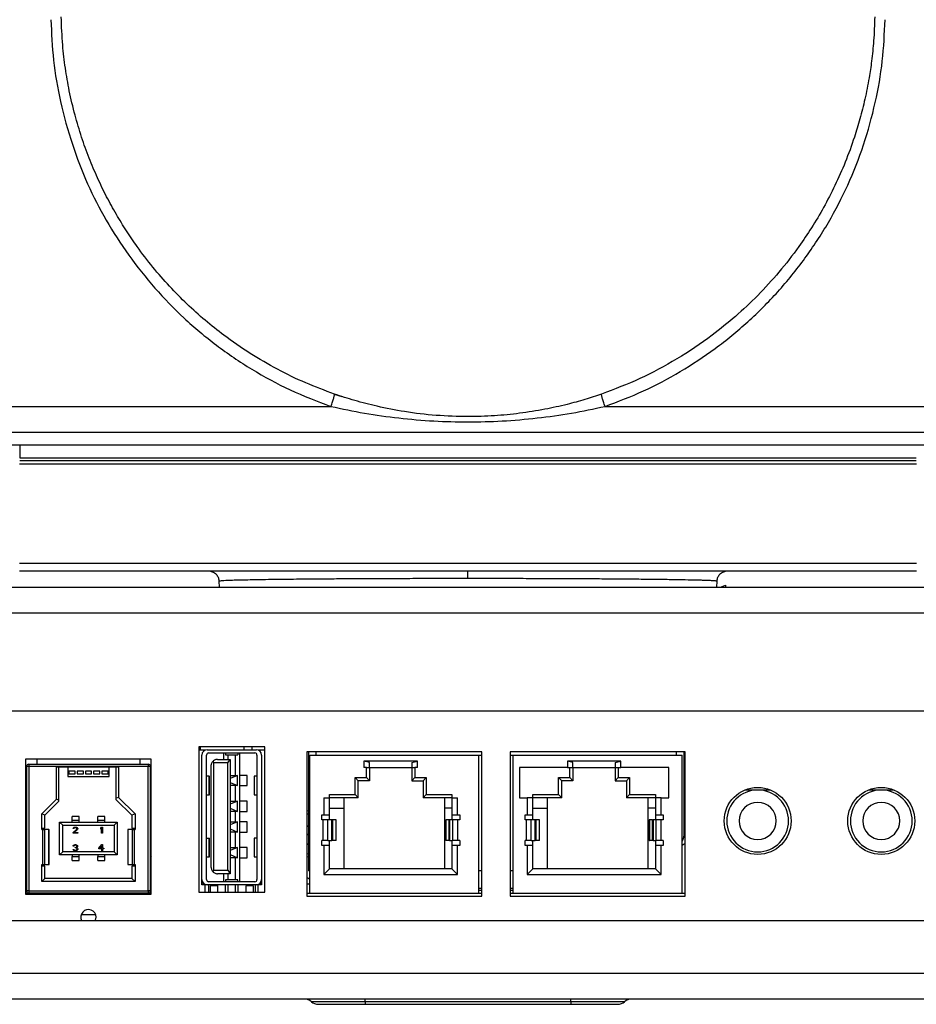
# Model space of a CAD drawing. Header units: millimetres. Extents: x 15 to 836, y 5 to 589.
# Tile 12 of 14: x 660 to 747, y 322 to 417. Entities that reach past the tile are written whole.
import ezdxf

# ---------------------------------------------------------------- set-up
doc = ezdxf.new("R2010")
doc.units = ezdxf.units.MM

msp = doc.modelspace()

# ---------------------------------------------------------------- linework, layer by layer
at = {"color": 7, "linetype": 'Continuous', "lineweight": 25}
for p, q in [((690.179, 380.75), (690.169, 380.783)), ((690.925, 380.527), (690.179, 380.75)), ((644.709, 379.58), (689.84, 379.58)), ((716.452, 379.58), (761.583, 379.58)), ((761.486, 377.063), (644.806, 377.063)), ((659.617, 375.857), (746.675, 375.857)), ((746.696, 373.99), (659.596, 373.99)), ((659.617, 374.599), (746.675, 374.599)), ((746.675, 374.29), (659.617, 374.29)), ((746.696, 364.332), (659.596, 364.332)), ((746.696, 363.59), (659.596, 363.59)), ((678.969, 362.608), (678.98, 362.04)), ((727.312, 362.04), (727.323, 362.608)), ((628.146, 362.04), (778.146, 362.04)), ((727.669, 362.04), (728.146, 362.238)), ((728.146, 362.238), (728.146, 362.04)), ((628.146, 359.54), (778.146, 359.54)), ((631.946, 350.04), (774.346, 350.04)), ((683.408, 346.54), (677.008, 346.54)), ((677.008, 346.54), (677.008, 332.44)), ((677.008, 346.24), (677.639, 346.24)), ((677.146, 346.54), (677.146, 346.24)), ((677.639, 346.211), (677.639, 346.24)), ((677.808, 346.24), (682.608, 346.24)), ((681.396, 346.54), (681.396, 346.24)), ((682.146, 346.54), (682.146, 346.24)), ((682.776, 346.211), (682.776, 346.24)), ((682.776, 346.24), (683.408, 346.24)), ((683.408, 332.44), (683.408, 346.54)), ((704.496, 346.04), (687.496, 346.04)), ((687.496, 346.04), (687.496, 332.04)), ((687.646, 346.04), (687.646, 334.49)), ((688.371, 346.04), (688.371, 345.74)), ((704.496, 332.04), (704.496, 346.04)), ((724.246, 346.04), (707.246, 346.04)), ((707.246, 346.04), (707.246, 332.04)), ((723.371, 346.04), (723.371, 345.74)), ((724.146, 338.223), (724.146, 346.04)), ((724.246, 332.04), (724.246, 346.04)), ((672.397, 345.34), (660.197, 345.34)), ((660.197, 345.34), (660.197, 332.24)), ((661.297, 345.34), (661.297, 344.84)), ((671.297, 345.34), (671.297, 344.84)), ((672.397, 332.24), (672.397, 345.34)), ((677.308, 333.64), (677.308, 345.74)), ((677.758, 333.64), (677.758, 345.74)), ((677.958, 345.94), (682.458, 345.94)), ((678.365, 345.109), (678.468, 344.965)), ((678.818, 345.315), (680.058, 345.315)), ((679.408, 345.94), (679.408, 345.315)), ((679.608, 345.94), (679.608, 345.771)), ((679.608, 345.771), (680.808, 345.771)), ((679.608, 345.771), (679.608, 345.765)), ((679.608, 345.765), (680.808, 345.765)), ((679.838, 344.965), (680.058, 345.315)), ((680.058, 345.315), (680.058, 334.215)), ((680.808, 345.94), (680.808, 345.771)), ((680.808, 345.771), (680.808, 345.765)), ((681.008, 333.44), (681.008, 345.94)), ((682.658, 345.74), (682.658, 333.64)), ((683.108, 345.74), (683.108, 333.64)), ((687.796, 332.34), (687.796, 345.74)), ((687.796, 345.74), (704.196, 345.74)), ((698.241, 345.154), (693.041, 345.154)), ((693.041, 345.154), (693.041, 344.54)), ((693.591, 345.006), (693.041, 345.154)), ((697.691, 345.006), (698.241, 345.154)), ((698.241, 344.54), (698.241, 345.154)), ((704.196, 345.74), (704.496, 345.74)), ((704.196, 332.34), (704.196, 345.74)), ((707.246, 345.74), (707.546, 345.74)), ((707.546, 332.34), (707.546, 345.74)), ((707.546, 345.74), (723.946, 345.74)), ((717.991, 345.154), (712.791, 345.154)), ((712.791, 345.154), (712.791, 344.54)), ((713.341, 345.006), (712.791, 345.154)), ((717.441, 345.006), (717.991, 345.154)), ((717.991, 344.54), (717.991, 345.154)), ((723.946, 332.34), (723.946, 345.74)), ((660.297, 332.54), (660.297, 344.64)), ((660.497, 344.64), (660.297, 344.64)), ((660.497, 344.84), (672.097, 344.84)), ((660.497, 344.84), (660.497, 344.64)), ((672.097, 344.64), (660.497, 344.64)), ((660.497, 344.64), (660.497, 332.54)), ((663.2, 341.437), (663.2, 344.55)), ((669.2, 344.55), (663.2, 344.55)), ((663.4, 344.55), (663.4, 341.353)), ((664.297, 344.55), (664.297, 343.665)), ((664.997, 344.168), (664.397, 344.168)), ((664.397, 344.168), (664.397, 343.926)), ((664.997, 343.926), (664.997, 344.168)), ((665.797, 344.168), (665.197, 344.168)), ((665.197, 344.168), (665.197, 343.926)), ((665.797, 343.926), (665.797, 344.168)), ((666.597, 344.168), (665.997, 344.168)), ((665.997, 344.168), (665.997, 343.926)), ((666.597, 343.926), (666.597, 344.168)), ((666.797, 344.168), (666.797, 343.926)), ((667.397, 344.168), (666.797, 344.168)), ((667.397, 343.926), (667.397, 344.168)), ((667.597, 344.168), (667.597, 343.926)), ((668.197, 344.168), (667.597, 344.168)), ((668.197, 343.926), (668.197, 344.168)), ((668.297, 343.665), (668.297, 344.55)), ((669, 341.544), (669, 344.55)), ((669.2, 344.55), (669.2, 341.628)), ((672.097, 344.84), (672.097, 344.64)), ((672.097, 332.54), (672.097, 344.64)), ((672.297, 344.64), (672.097, 344.64)), ((672.297, 344.64), (672.297, 332.54)), ((678.218, 334.815), (678.218, 344.715)), ((678.468, 334.565), (678.468, 344.965)), ((679.838, 344.965), (678.468, 344.965)), ((679.838, 334.565), (679.838, 344.965)), ((693.291, 344.54), (693.041, 344.54)), ((693.291, 343.54), (693.291, 344.54)), ((693.291, 344.54), (693.591, 344.54)), ((693.591, 344.54), (693.591, 345.006)), ((693.591, 344.54), (697.691, 344.54)), ((693.591, 344.54), (693.591, 343.24)), ((697.691, 345.006), (697.691, 344.54)), ((697.691, 344.54), (697.991, 344.54)), ((697.691, 344.54), (697.691, 343.24)), ((697.991, 344.54), (697.991, 343.54)), ((698.241, 344.54), (697.991, 344.54)), ((712.791, 344.54), (708.151, 344.54)), ((708.151, 344.54), (708.151, 341.59)), ((712.791, 344.54), (713.341, 344.54)), ((713.041, 343.54), (713.041, 344.54)), ((713.341, 344.54), (713.341, 345.006)), ((713.341, 344.54), (717.441, 344.54)), ((713.341, 344.54), (713.341, 343.24)), ((717.441, 345.006), (717.441, 344.54)), ((717.441, 344.54), (717.991, 344.54)), ((717.441, 344.54), (717.441, 343.24)), ((717.741, 344.54), (717.741, 343.54)), ((722.631, 344.54), (717.991, 344.54)), ((722.631, 341.59), (722.631, 344.54)), ((664.297, 343.665), (668.297, 343.665)), ((664.397, 343.926), (664.997, 343.926)), ((665.197, 343.926), (665.797, 343.926)), ((665.997, 343.926), (666.597, 343.926)), ((666.797, 343.926), (667.397, 343.926)), ((667.597, 343.926), (668.197, 343.926)), ((678.022, 343.685), (677.758, 343.685)), ((678.022, 341.885), (678.022, 343.685)), ((678.022, 343.685), (678.033, 343.685)), ((678.033, 341.885), (678.033, 343.685)), ((680.758, 343.765), (680.058, 343.453)), ((680.058, 343.765), (680.758, 343.765)), ((680.758, 342.765), (680.758, 343.765)), ((681.708, 343.765), (681.008, 343.765)), ((681.708, 342.765), (681.708, 343.765)), ((682.383, 343.685), (682.383, 341.885)), ((682.383, 343.685), (682.393, 343.685)), ((682.393, 343.685), (682.393, 341.885)), ((682.658, 343.685), (682.393, 343.685)), ((692.191, 343.54), (693.291, 343.54)), ((692.191, 341.89), (692.191, 343.54)), ((692.491, 343.24), (692.191, 343.54)), ((693.591, 343.24), (692.491, 343.24)), ((692.491, 341.59), (692.491, 343.24)), ((693.591, 343.24), (693.291, 343.54)), ((697.991, 343.54), (697.691, 343.24)), ((697.691, 343.24), (698.791, 343.24)), ((697.991, 343.54), (699.091, 343.54)), ((699.091, 343.54), (698.791, 343.24)), ((698.791, 343.24), (698.791, 341.59)), ((699.091, 343.54), (699.091, 341.89)), ((711.941, 343.54), (713.041, 343.54)), ((711.941, 341.89), (711.941, 343.54)), ((712.241, 343.24), (711.941, 343.54)), ((713.341, 343.24), (712.241, 343.24)), ((712.241, 341.59), (712.241, 343.24)), ((713.341, 343.24), (713.041, 343.54)), ((717.741, 343.54), (717.441, 343.24)), ((717.441, 343.24), (718.541, 343.24)), ((717.741, 343.54), (718.841, 343.54)), ((718.841, 343.54), (718.541, 343.24)), ((718.541, 343.24), (718.541, 341.59)), ((718.841, 343.54), (718.841, 341.89)), ((680.058, 343.08), (680.758, 342.765)), ((680.758, 342.765), (680.058, 342.765)), ((680.558, 341.265), (680.558, 342.765)), ((681.008, 342.765), (681.708, 342.765)), ((731.274, 342.34), (730.024, 342.34)), ((732.524, 342.34), (731.274, 342.34)), ((743.274, 342.34), (742.024, 342.34)), ((744.524, 342.34), (743.274, 342.34)), ((661.772, 340.026), (663.2, 341.437)), ((663.4, 341.353), (663.2, 341.437)), ((663.4, 341.353), (663.4, 341.212)), ((669.2, 341.628), (669, 341.544)), ((669, 341.404), (669, 341.544)), ((669, 341.404), (670.522, 339.9)), ((669.2, 341.628), (670.822, 340.026)), ((677.758, 341.885), (678.022, 341.885)), ((678.022, 341.885), (678.033, 341.885)), ((680.758, 341.265), (680.058, 340.953)), ((680.058, 341.265), (680.758, 341.265)), ((680.758, 340.265), (680.758, 341.265)), ((681.708, 341.265), (681.008, 341.265)), ((681.708, 340.265), (681.708, 341.265)), ((682.383, 341.885), (682.393, 341.885)), ((682.393, 341.885), (682.658, 341.885)), ((689.141, 341.59), (689.691, 341.59)), ((689.141, 341.59), (689.141, 339.94)), ((689.691, 341.89), (692.191, 341.89)), ((689.691, 341.59), (689.691, 341.89)), ((689.691, 339.94), (689.691, 341.59)), ((692.491, 341.59), (689.691, 341.59)), ((691.096, 341.59), (691.096, 334.69)), ((692.491, 341.59), (692.191, 341.89)), ((698.791, 341.59), (699.091, 341.89)), ((701.591, 341.59), (698.791, 341.59)), ((699.091, 341.89), (701.591, 341.89)), ((700.896, 334.69), (700.896, 341.59)), ((701.591, 341.89), (701.591, 341.59)), ((701.591, 341.59), (702.141, 341.59)), ((701.591, 341.59), (701.591, 339.94)), ((702.141, 339.94), (702.141, 341.59)), ((708.151, 341.59), (708.891, 341.59)), ((708.891, 341.59), (708.891, 339.94)), ((709.441, 341.59), (708.891, 341.59)), ((709.441, 341.89), (711.941, 341.89)), ((709.441, 341.59), (709.441, 341.89)), ((709.441, 339.94), (709.441, 341.59)), ((712.241, 341.59), (709.441, 341.59)), ((710.846, 341.59), (710.846, 334.69)), ((712.241, 341.59), (711.941, 341.89)), ((718.541, 341.59), (718.841, 341.89)), ((721.341, 341.59), (718.541, 341.59)), ((718.841, 341.89), (721.341, 341.89)), ((720.646, 334.69), (720.646, 341.59)), ((721.341, 341.89), (721.341, 341.59)), ((721.341, 341.59), (721.341, 339.94)), ((721.891, 341.59), (721.341, 341.59)), ((721.891, 339.94), (721.891, 341.59)), ((721.891, 341.59), (722.631, 341.59)), ((724.246, 341.365), (724.146, 341.279)), ((662.072, 339.9), (663.4, 341.212)), ((680.058, 340.58), (680.758, 340.265)), ((687.646, 340.284), (687.496, 340.313)), ((689.691, 340.59), (691.096, 340.59)), ((701.591, 340.59), (700.896, 340.59)), ((709.441, 340.59), (710.846, 340.59)), ((721.341, 340.59), (720.646, 340.59)), ((661.772, 338.63), (661.772, 340.026)), ((662.072, 339.9), (661.772, 340.026)), ((662.072, 338.63), (662.072, 339.9)), ((665.397, 339.77), (664.697, 339.77)), ((664.697, 339.395), (664.697, 339.77)), ((665.397, 339.395), (664.697, 339.395)), ((664.697, 339.23), (664.697, 339.395)), ((665.397, 339.395), (665.397, 339.77)), ((665.397, 339.23), (665.397, 339.395)), ((667.897, 339.77), (667.197, 339.77)), ((667.197, 339.395), (667.197, 339.77)), ((667.897, 339.395), (667.197, 339.395)), ((667.197, 339.23), (667.197, 339.395)), ((667.897, 339.395), (667.897, 339.77)), ((667.897, 339.23), (667.897, 339.395)), ((670.822, 340.026), (670.522, 339.9)), ((670.522, 339.9), (670.522, 338.63)), ((670.822, 340.026), (670.822, 338.63)), ((680.758, 340.265), (680.058, 340.265)), ((680.558, 339.265), (680.558, 340.265)), ((681.008, 340.265), (681.708, 340.265)), ((688.941, 339.94), (689.141, 339.94)), ((688.941, 339.44), (688.941, 339.94)), ((689.035, 339.44), (688.941, 339.44)), ((689.035, 339.44), (689.035, 337.44)), ((689.531, 339.44), (689.035, 339.44)), ((689.141, 339.94), (689.691, 339.94)), ((689.531, 337.44), (689.531, 339.44)), ((689.911, 339.44), (689.531, 339.44)), ((689.691, 339.44), (689.691, 339.94)), ((689.911, 337.44), (689.911, 339.44)), ((689.984, 339.44), (689.911, 339.44)), ((689.984, 339.44), (689.984, 337.44)), ((690.337, 339.44), (689.984, 339.44)), ((690.337, 337.44), (690.337, 339.44)), ((690.352, 339.44), (690.337, 339.44)), ((690.352, 337.44), (690.352, 339.44)), ((700.996, 339.44), (700.996, 337.44)), ((701.007, 339.44), (700.996, 339.44)), ((701.007, 339.44), (701.007, 337.44)), ((701.306, 339.44), (701.007, 339.44)), ((701.306, 337.44), (701.306, 339.44)), ((701.306, 339.44), (701.364, 339.44)), ((701.364, 339.44), (701.364, 337.44)), ((701.648, 339.44), (701.364, 339.44)), ((701.591, 339.94), (702.141, 339.94)), ((701.591, 339.94), (701.591, 339.44)), ((701.648, 339.44), (701.648, 337.44)), ((702.146, 339.44), (701.648, 339.44)), ((702.141, 339.94), (702.341, 339.94)), ((702.146, 337.44), (702.146, 339.44)), ((702.341, 339.44), (702.146, 339.44)), ((702.341, 339.94), (702.341, 339.44)), ((708.691, 339.94), (708.891, 339.94)), ((708.691, 339.44), (708.691, 339.94)), ((708.785, 339.44), (708.691, 339.44)), ((708.785, 339.44), (708.785, 337.44)), ((709.281, 339.44), (708.785, 339.44)), ((708.891, 339.94), (709.441, 339.94)), ((709.281, 337.44), (709.281, 339.44)), ((709.661, 339.44), (709.281, 339.44)), ((709.441, 339.44), (709.441, 339.94)), ((709.661, 337.44), (709.661, 339.44)), ((709.734, 339.44), (709.661, 339.44)), ((709.734, 339.44), (709.734, 337.44)), ((710.087, 339.44), (709.734, 339.44)), ((710.087, 337.44), (710.087, 339.44)), ((710.102, 339.44), (710.087, 339.44)), ((710.102, 337.44), (710.102, 339.44)), ((720.746, 339.44), (720.746, 337.44)), ((720.757, 339.44), (720.746, 339.44)), ((720.757, 339.44), (720.757, 337.44)), ((721.056, 339.44), (720.757, 339.44)), ((721.056, 337.44), (721.056, 339.44)), ((721.056, 339.44), (721.114, 339.44)), ((721.114, 339.44), (721.114, 337.44)), ((721.398, 339.44), (721.114, 339.44)), ((721.341, 339.94), (721.891, 339.94)), ((721.341, 339.94), (721.341, 339.44)), ((721.398, 339.44), (721.398, 337.44)), ((721.896, 339.44), (721.398, 339.44)), ((721.891, 339.94), (722.091, 339.94)), ((721.896, 337.44), (721.896, 339.44)), ((722.091, 339.44), (721.896, 339.44)), ((722.091, 339.94), (722.091, 339.44)), ((661.772, 338.495), (661.772, 338.63)), ((661.772, 338.63), (662.072, 338.63)), ((661.772, 338.495), (661.864, 338.495)), ((661.864, 335.095), (661.864, 338.495)), ((661.864, 338.495), (662.063, 338.495)), ((662.063, 335.095), (662.063, 338.495)), ((662.461, 338.495), (662.063, 338.495)), ((662.461, 335.095), (662.461, 338.495)), ((662.461, 338.495), (662.464, 338.495)), ((662.464, 335.095), (662.464, 338.495)), ((663.497, 339.23), (669.097, 339.23)), ((663.797, 338.93), (663.497, 339.23)), ((663.497, 336.05), (663.497, 339.23)), ((663.797, 336.35), (663.797, 338.93)), ((663.797, 338.93), (668.797, 338.93)), ((664.797, 338.204), (665.147, 338.523)), ((664.809, 338.6), (664.822, 338.651)), ((664.872, 338.6), (664.809, 338.6)), ((664.822, 338.651), (664.872, 338.702)), ((664.872, 338.702), (664.922, 338.728)), ((664.897, 338.638), (664.872, 338.6)), ((664.934, 338.664), (664.897, 338.638)), ((665.209, 338.485), (664.897, 338.204)), ((664.922, 338.728), (665.009, 338.74)), ((664.997, 338.677), (664.934, 338.664)), ((665.047, 338.677), (664.997, 338.677)), ((665.009, 338.74), (665.059, 338.74)), ((665.109, 338.664), (665.047, 338.677)), ((665.059, 338.74), (665.134, 338.728)), ((665.147, 338.638), (665.109, 338.664)), ((665.134, 338.728), (665.184, 338.702)), ((665.172, 338.6), (665.147, 338.638)), ((665.147, 338.523), (665.172, 338.574)), ((665.172, 338.574), (665.172, 338.6)), ((665.184, 338.702), (665.234, 338.651)), ((665.234, 338.523), (665.209, 338.485)), ((665.234, 338.651), (665.247, 338.6)), ((665.247, 338.574), (665.234, 338.523)), ((665.247, 338.6), (665.247, 338.574)), ((667.497, 338.651), (667.572, 338.74)), ((667.497, 338.549), (667.497, 338.651)), ((667.572, 338.638), (667.497, 338.549)), ((667.572, 338.74), (667.647, 338.74)), ((667.572, 338.14), (667.572, 338.638)), ((667.647, 338.74), (667.647, 338.14)), ((669.097, 339.23), (668.797, 338.93)), ((668.797, 338.93), (668.797, 336.35)), ((669.097, 339.23), (669.097, 336.05)), ((670.13, 338.495), (670.13, 335.095)), ((670.133, 338.495), (670.13, 338.495)), ((670.133, 338.495), (670.133, 335.095)), ((670.531, 338.495), (670.133, 338.495)), ((670.522, 338.63), (670.822, 338.63)), ((670.531, 338.495), (670.73, 338.495)), ((670.531, 338.495), (670.531, 335.095)), ((670.73, 338.495), (670.73, 335.095)), ((670.73, 338.495), (670.822, 338.495)), ((670.822, 338.63), (670.822, 338.495)), ((680.758, 339.265), (680.058, 338.953)), ((680.058, 339.265), (680.758, 339.265)), ((680.058, 338.58), (680.758, 338.265)), ((680.758, 338.265), (680.758, 339.265)), ((681.708, 339.265), (681.008, 339.265)), ((681.708, 338.265), (681.708, 339.265)), ((687.496, 338.764), (687.646, 338.887)), ((664.797, 338.14), (664.797, 338.204)), ((665.247, 338.14), (664.797, 338.14)), ((664.897, 338.204), (665.247, 338.204)), ((665.247, 338.204), (665.247, 338.14)), ((667.647, 338.14), (667.572, 338.14)), ((677.758, 337.665), (678.022, 337.665)), ((678.022, 335.865), (678.022, 337.665)), ((678.022, 337.665), (678.033, 337.665)), ((678.033, 335.865), (678.033, 337.665)), ((680.758, 338.265), (680.058, 338.265)), ((680.558, 336.765), (680.558, 338.265)), ((681.008, 338.265), (681.708, 338.265)), ((682.383, 337.665), (682.383, 335.865)), ((682.383, 337.665), (682.393, 337.665)), ((682.393, 337.665), (682.393, 335.865)), ((682.658, 337.665), (682.393, 337.665)), ((687.568, 338.048), (687.646, 337.953)), ((689.035, 337.44), (688.941, 337.44)), ((688.941, 336.94), (688.941, 337.44)), ((689.531, 337.44), (689.035, 337.44)), ((689.531, 337.44), (689.911, 337.44)), ((689.691, 336.94), (689.691, 337.44)), ((689.984, 337.44), (689.911, 337.44)), ((690.337, 337.44), (689.984, 337.44)), ((690.337, 337.44), (690.352, 337.44)), ((700.996, 337.44), (701.007, 337.44)), ((701.306, 337.44), (701.007, 337.44)), ((701.364, 337.44), (701.306, 337.44)), ((701.364, 337.44), (701.648, 337.44)), ((701.591, 337.44), (701.591, 336.94)), ((702.146, 337.44), (701.648, 337.44)), ((702.341, 337.44), (702.146, 337.44)), ((702.341, 337.44), (702.341, 336.94)), ((708.785, 337.44), (708.691, 337.44)), ((708.691, 336.94), (708.691, 337.44)), ((709.281, 337.44), (708.785, 337.44)), ((709.281, 337.44), (709.661, 337.44)), ((709.441, 336.94), (709.441, 337.44)), ((709.734, 337.44), (709.661, 337.44)), ((710.087, 337.44), (709.734, 337.44)), ((710.087, 337.44), (710.102, 337.44)), ((720.746, 337.44), (720.757, 337.44)), ((721.056, 337.44), (720.757, 337.44)), ((721.114, 337.44), (721.056, 337.44)), ((721.114, 337.44), (721.398, 337.44)), ((721.341, 337.44), (721.341, 336.94)), ((721.896, 337.44), (721.398, 337.44)), ((722.091, 337.44), (721.896, 337.44)), ((722.091, 337.44), (722.091, 336.94)), ((664.809, 336.543), (664.797, 336.581)), ((664.797, 336.581), (664.859, 336.581)), ((664.809, 336.9), (664.822, 336.951)), ((664.872, 336.9), (664.809, 336.9)), ((664.834, 336.504), (664.809, 336.543)), ((664.822, 336.951), (664.872, 337.002)), ((664.872, 336.479), (664.834, 336.504)), ((664.859, 336.581), (664.872, 336.555)), ((664.872, 337.002), (664.922, 337.028)), ((664.897, 336.938), (664.872, 336.9)), ((664.872, 336.555), (664.897, 336.53)), ((664.922, 336.453), (664.872, 336.479)), ((664.934, 336.964), (664.897, 336.938)), ((664.897, 336.53), (664.922, 336.517)), ((664.922, 337.028), (665.009, 337.04)), ((664.922, 336.517), (664.984, 336.504)), ((664.997, 336.977), (664.934, 336.964)), ((664.984, 336.504), (665.059, 336.504)), ((665.047, 336.977), (664.997, 336.977)), ((664.997, 336.721), (664.997, 336.772)), ((664.997, 336.772), (665.047, 336.772)), ((665.047, 336.721), (664.997, 336.721)), ((665.009, 337.04), (665.034, 337.04)), ((665.034, 337.04), (665.122, 337.028)), ((665.109, 336.964), (665.047, 336.977)), ((665.047, 336.772), (665.122, 336.798)), ((665.122, 336.709), (665.047, 336.721)), ((665.059, 336.504), (665.122, 336.517)), ((665.147, 336.938), (665.109, 336.964)), ((665.122, 337.028), (665.172, 337.002)), ((665.122, 336.798), (665.147, 336.823)), ((665.159, 336.683), (665.122, 336.709)), ((665.122, 336.517), (665.147, 336.53)), ((665.172, 336.479), (665.122, 336.453)), ((665.172, 336.9), (665.147, 336.938)), ((665.147, 336.823), (665.172, 336.874)), ((665.197, 336.785), (665.147, 336.747)), ((665.147, 336.747), (665.209, 336.721)), ((665.147, 336.53), (665.172, 336.555)), ((665.184, 336.632), (665.159, 336.683)), ((665.172, 337.002), (665.222, 336.951)), ((665.172, 336.874), (665.172, 336.9)), ((665.172, 336.555), (665.184, 336.581)), ((665.209, 336.504), (665.172, 336.479)), ((665.184, 336.581), (665.184, 336.632)), ((665.222, 336.823), (665.197, 336.785)), ((665.209, 336.721), (665.234, 336.683)), ((665.234, 336.543), (665.209, 336.504)), ((665.222, 336.951), (665.234, 336.9)), ((665.234, 336.874), (665.222, 336.823)), ((665.234, 336.9), (665.234, 336.874)), ((665.234, 336.683), (665.247, 336.632)), ((665.247, 336.581), (665.234, 336.543)), ((665.247, 336.632), (665.247, 336.581)), ((667.297, 336.696), (667.597, 337.04)), ((667.297, 336.619), (667.297, 336.696)), ((667.597, 336.619), (667.297, 336.619)), ((667.384, 336.696), (667.597, 336.938)), ((667.597, 336.696), (667.384, 336.696)), ((667.597, 337.04), (667.672, 337.04)), ((667.597, 336.938), (667.597, 336.696)), ((667.597, 336.44), (667.597, 336.619)), ((667.672, 337.04), (667.672, 336.696)), ((667.672, 336.696), (667.797, 336.696)), ((667.797, 336.619), (667.672, 336.619)), ((667.672, 336.619), (667.672, 336.44)), ((667.797, 336.696), (667.797, 336.619)), ((680.758, 336.765), (680.058, 336.453)), ((680.058, 336.765), (680.758, 336.765)), ((680.758, 335.765), (680.758, 336.765)), ((681.708, 336.765), (681.008, 336.765)), ((681.708, 335.765), (681.708, 336.765)), ((687.646, 337.005), (687.496, 337.188)), ((689.141, 336.94), (688.941, 336.94)), ((689.141, 336.94), (689.141, 334.14)), ((689.691, 336.94), (689.141, 336.94)), ((689.691, 334.69), (689.691, 336.94)), ((701.591, 336.94), (701.591, 334.69)), ((702.141, 336.94), (701.591, 336.94)), ((702.141, 334.14), (702.141, 336.94)), ((702.341, 336.94), (702.141, 336.94)), ((708.891, 336.94), (708.691, 336.94)), ((708.891, 336.94), (708.891, 334.14)), ((709.441, 336.94), (708.891, 336.94)), ((709.441, 334.69), (709.441, 336.94)), ((721.341, 336.94), (721.341, 334.69)), ((721.891, 336.94), (721.341, 336.94)), ((721.891, 334.14), (721.891, 336.94)), ((722.091, 336.94), (721.891, 336.94)), ((724.246, 337.15), (723.946, 336.97)), ((660.297, 336.04), (660.197, 336.04)), ((660.297, 335.54), (660.197, 335.54)), ((663.497, 336.05), (663.797, 336.35)), ((669.097, 336.05), (663.497, 336.05)), ((668.797, 336.35), (663.797, 336.35)), ((664.697, 336.05), (664.697, 335.885)), ((664.697, 335.885), (665.397, 335.885)), ((664.697, 335.51), (664.697, 335.885)), ((664.972, 336.44), (664.922, 336.453)), ((665.072, 336.44), (664.972, 336.44)), ((665.122, 336.453), (665.072, 336.44)), ((665.397, 335.885), (665.397, 336.05)), ((665.397, 335.51), (665.397, 335.885)), ((667.197, 336.05), (667.197, 335.885)), ((667.197, 335.885), (667.897, 335.885)), ((667.197, 335.51), (667.197, 335.885)), ((667.672, 336.44), (667.597, 336.44)), ((667.897, 335.885), (667.897, 336.05)), ((667.897, 335.51), (667.897, 335.885)), ((669.097, 336.05), (668.797, 336.35)), ((672.397, 336.04), (672.297, 336.04)), ((677.758, 335.865), (678.022, 335.865)), ((678.022, 335.865), (678.033, 335.865)), ((680.058, 336.08), (680.758, 335.765)), ((680.758, 335.765), (680.058, 335.765)), ((681.008, 335.765), (681.708, 335.765)), ((682.383, 335.865), (682.393, 335.865)), ((682.393, 335.865), (682.658, 335.865)), ((687.646, 336.154), (687.496, 336.121)), ((687.496, 335.868), (687.646, 335.897)), ((661.772, 335.095), (661.864, 335.095)), ((661.772, 334.96), (661.772, 335.095)), ((661.772, 333.45), (661.772, 334.96)), ((662.072, 334.96), (661.772, 334.96)), ((661.864, 335.095), (662.063, 335.095)), ((662.063, 335.095), (662.461, 335.095)), ((662.072, 333.75), (662.072, 334.96)), ((662.461, 335.095), (662.464, 335.095)), ((664.697, 335.51), (665.397, 335.51)), ((667.197, 335.51), (667.897, 335.51)), ((670.13, 335.095), (670.133, 335.095)), ((670.133, 335.095), (670.531, 335.095)), ((670.522, 334.96), (670.522, 333.75)), ((670.822, 334.96), (670.522, 334.96)), ((670.531, 335.095), (670.73, 335.095)), ((670.73, 335.095), (670.822, 335.095)), ((670.822, 335.095), (670.822, 334.96)), ((670.822, 334.96), (670.822, 333.45)), ((678.468, 334.565), (678.365, 334.422)), ((678.468, 334.565), (679.838, 334.565)), ((679.838, 334.565), (680.058, 334.215)), ((689.691, 334.69), (689.141, 334.14)), ((701.591, 334.69), (689.691, 334.69)), ((701.591, 334.69), (702.141, 334.14)), ((709.441, 334.69), (708.891, 334.14)), ((721.341, 334.69), (709.441, 334.69)), ((721.341, 334.69), (721.891, 334.14)), ((660.197, 333.94), (660.297, 333.94)), ((661.772, 333.45), (662.072, 333.75)), ((670.522, 333.75), (662.072, 333.75)), ((670.822, 333.45), (670.522, 333.75)), ((672.297, 333.94), (672.397, 333.94)), ((677.308, 333.54), (677.308, 333.64)), ((680.058, 334.215), (678.818, 334.215)), ((679.408, 334.215), (679.408, 333.44)), ((680.808, 333.615), (679.608, 333.615)), ((679.608, 333.615), (679.608, 333.61)), ((680.808, 333.61), (679.608, 333.61)), ((679.608, 333.61), (679.608, 333.44)), ((680.808, 333.615), (680.808, 333.61)), ((680.808, 333.44), (680.808, 333.61)), ((683.108, 333.64), (683.108, 333.54)), ((687.496, 333.88), (687.796, 333.7)), ((687.796, 334.49), (687.646, 334.49)), ((689.141, 334.14), (702.141, 334.14)), ((704.496, 334.49), (704.146, 334.49)), ((707.546, 334.49), (707.246, 334.49)), ((708.891, 334.14), (721.891, 334.14)), ((670.822, 333.45), (661.772, 333.45)), ((677.308, 333.54), (677.318, 333.54)), ((677.308, 333.194), (677.308, 333.54)), ((677.583, 333.194), (677.308, 333.194)), ((677.308, 333.14), (677.308, 333.194)), ((677.808, 333.14), (677.308, 333.14)), ((677.639, 332.44), (677.639, 333.14)), ((682.608, 333.14), (677.808, 333.14)), ((677.938, 333.14), (677.938, 332.44)), ((682.458, 333.44), (677.958, 333.44)), ((678.108, 333.04), (678.108, 332.44)), ((678.808, 333.04), (678.108, 333.04)), ((678.808, 333.14), (678.808, 333.04)), ((678.808, 333.04), (678.808, 332.44)), ((679.574, 333.14), (679.574, 332.44)), ((680.842, 332.44), (680.842, 333.14)), ((681.608, 333.14), (681.608, 333.04)), ((681.608, 332.44), (681.608, 333.04)), ((682.308, 333.04), (681.608, 333.04)), ((682.308, 332.44), (682.308, 333.04)), ((682.478, 333.14), (682.478, 332.44)), ((683.108, 333.14), (682.608, 333.14)), ((682.776, 332.44), (682.776, 333.14)), ((683.108, 333.194), (682.833, 333.194)), ((683.098, 333.54), (683.108, 333.54)), ((683.108, 333.54), (683.108, 333.194)), ((683.108, 333.194), (683.108, 333.14)), ((687.496, 333.24), (687.796, 333.24)), ((704.496, 332.79), (704.146, 332.79)), ((707.546, 332.79), (707.246, 332.79)), ((660.197, 332.34), (660.497, 332.34)), ((660.197, 332.24), (672.397, 332.24)), ((660.497, 332.54), (660.297, 332.54)), ((660.497, 332.54), (672.097, 332.54)), ((660.497, 332.54), (660.497, 332.34)), ((672.097, 332.34), (660.497, 332.34)), ((672.297, 332.54), (672.097, 332.54)), ((672.097, 332.54), (672.097, 332.34)), ((672.097, 332.34), (672.397, 332.34)), ((677.008, 332.44), (683.408, 332.44)), ((687.496, 332.34), (687.796, 332.34)), ((687.496, 332.04), (704.496, 332.04)), ((687.796, 332.34), (704.196, 332.34)), ((704.496, 332.59), (704.196, 332.59)), ((704.196, 332.34), (704.496, 332.34)), ((707.546, 332.59), (707.246, 332.59)), ((707.246, 332.34), (707.546, 332.34)), ((707.246, 332.04), (724.246, 332.04)), ((707.546, 332.34), (723.946, 332.34)), ((723.946, 332.34), (724.246, 332.34)), ((667.007, 330.23), (665.586, 330.23)), ((774.346, 329.64), (631.946, 329.64)), ((778.146, 324.54), (628.146, 324.54)), ((778.146, 322.04), (628.146, 322.04)), ((693.146, 321.79), (687.942, 321.79)), ((693.146, 321.79), (693.146, 322.04)), ((713.146, 321.79), (693.146, 321.79)), ((693.146, 321.79), (693.146, 321.54)), ((693.146, 321.54), (713.146, 321.54)), ((698.646, 321.54), (698.646, 321.537)), ((707.646, 321.537), (707.646, 321.54)), ((713.146, 321.79), (713.146, 322.04)), ((718.351, 321.79), (713.146, 321.79)), ((713.146, 321.79), (713.146, 321.54))]:
    msp.add_line(p, q, dxfattribs=at)
at = {"color": 8, "linetype": 'Continuous', "lineweight": 25}
for p, q in [((679.858, 345.315), (679.858, 345.765)), ((680.558, 343.765), (680.558, 345.765)), ((680.558, 333.615), (680.558, 335.765)), ((679.858, 333.615), (679.858, 334.215)), ((679.858, 332.44), (679.858, 333.14)), ((680.558, 332.44), (680.558, 333.14))]:
    msp.add_line(p, q, dxfattribs=at)
at = {"color": 7, "linetype": 'Continuous', "lineweight": 25, "flags": 128}
for points in [[(687.496, 340.06), (687.591, 340.04), (687.646, 340.027)], [(672.397, 335.88), (672.353, 335.833), (672.297, 335.781)], [(666.959, 329.64), (666.989, 329.703), (667.046, 329.99)]]:
    msp.add_lwpolyline(points, dxfattribs=at)
at = {"color": 7, "linetype": 'Continuous', "lineweight": 25}
for centre in [(731.274, 339.34), (743.274, 339.34)]:
    msp.add_circle(centre, 3.25, dxfattribs=at)
for centre, radius, start, end in [((677.808, 345.74), 0.5, 90, 180), ((682.608, 345.74), 0.5, 0, 90), ((677.958, 345.74), 0.2, 90, 180), ((682.458, 345.74), 0.2, 0, 90), ((660.497, 344.64), 0.2, 90, 180), ((672.097, 344.64), 0.2, 0, 90), ((731.274, 339.34), 3, 0, 180), ((743.274, 339.34), 3, 0, 180), ((731.274, 339.34), 1.8, 0, 180), ((743.274, 339.34), 1.8, 0, 180), ((731.274, 339.34), 3, 180, 0), ((731.274, 339.34), 1.8, 180, 0), ((743.274, 339.34), 3, 180, 0), ((743.274, 339.34), 1.8, 180, 0), ((722.146, 338.223), 2, 334.15807, 0), ((677.808, 333.64), 0.5, 180, 270), ((677.958, 333.64), 0.2, 180, 270), ((682.458, 333.64), 0.2, 270, 0), ((682.608, 333.64), 0.5, 270, 0), ((660.497, 332.54), 0.2, 180, 270), ((672.097, 332.54), 0.2, 270, 0), ((666.296, 329.99), 0.75, 0, 207.81814), ((687.28, 321.04), 1, 48.59038, 90), ((688.603, 322.54), 1, 228.59038, 270.00014), ((717.689, 322.54), 1, 269.99971, 311.40947), ((719.012, 321.04), 1, 90, 131.40978)]:
    msp.add_arc(centre, radius, start, end, dxfattribs=at)
for points, knots in [([(662.652, 417.125), (662.709, 415.813), (662.823, 413.14), (663.541, 409.088), (664.65, 405.067), (666.122, 401.207), (667.977, 397.612), (670.164, 394.227), (672.682, 391.037), (675.532, 388.108), (678.682, 385.467), (682.13, 383.134), (685.847, 381.107), (688.503, 380.091), (689.84, 379.58)], [0, 0, 0, 0, 0.08082, 0.164667, 0.252584, 0.336919, 0.417638, 0.49954, 0.582413, 0.664339, 0.746743, 0.830149, 0.914519, 1, 1, 1, 1]), ([(690.169, 380.783), (689.235, 381.131), (687.351, 381.833), (684.622, 383.162), (681.962, 384.703), (679.629, 386.315), (677.598, 387.935), (675.838, 389.517), (674.142, 391.239), (672.522, 393.101), (671.142, 394.905), (669.971, 396.623), (668.98, 398.237), (668.036, 399.956), (667.151, 401.78), (666.337, 403.709), (665.604, 405.744), (664.953, 407.923), (664.427, 410.158), (664.035, 412.424), (663.749, 414.817), (663.686, 416.483), (663.652, 417.401)], [0, 0, 0, 0, 0.061006, 0.122984, 0.185954, 0.249939, 0.297642, 0.346486, 0.396477, 0.447623, 0.49993, 0.537995, 0.577502, 0.618451, 0.660845, 0.704685, 0.749972, 0.796883, 0.847919, 0.894656, 0.941998, 1, 1, 1, 1]), ([(742.64, 417.401), (742.613, 416.624), (742.564, 415.187), (742.357, 413.217), (742.079, 411.33), (741.709, 409.456), (741.225, 407.533), (740.604, 405.487), (739.81, 403.321), (738.806, 401.044), (737.708, 398.918), (736.533, 396.943), (735.111, 394.833), (733.392, 392.621), (731.329, 390.359), (729.156, 388.315), (726.56, 386.211), (723.479, 384.149), (719.887, 382.217), (717.369, 381.258), (716.123, 380.783)], [0, 0, 0, 0, 0.0491388, 0.090819, 0.1250399, 0.1695804, 0.2112561, 0.2500672, 0.3042349, 0.3563207, 0.4063268, 0.4542555, 0.5001096, 0.5653058, 0.6286936, 0.6902849, 0.7500923, 0.8351676, 0.9184536, 1, 1, 1, 1]), ([(716.452, 379.58), (717.709, 380.057), (720.227, 381.015), (723.801, 382.922), (727.201, 385.164), (730.379, 387.757), (733.304, 390.69), (735.914, 393.925), (738.193, 397.391), (740.108, 401.072), (741.619, 404.982), (742.736, 409.012), (743.461, 413.084), (743.58, 415.781), (743.64, 417.125)], [0, 0, 0, 0, 0.080306, 0.160914, 0.242295, 0.324969, 0.40798, 0.492732, 0.57722, 0.660512, 0.746084, 0.833838, 0.917217, 1, 1, 1, 1]), ([(716.123, 380.783), (715.585, 380.603), (714.481, 380.235), (712.643, 379.733), (710.53, 379.263), (708.172, 378.886), (705.681, 378.645), (702.972, 378.557), (700.053, 378.671), (697.1, 379.019), (694.465, 379.531), (692.189, 380.115), (690.824, 380.566), (690.169, 380.783)], [0, 0, 0, 0, 0.064468, 0.132128, 0.215781, 0.309994, 0.403066, 0.499644, 0.617149, 0.733867, 0.836879, 0.921641, 1, 1, 1, 1]), ([(716.452, 379.58), (716.425, 379.654), (716.371, 379.801), (716.297, 380.022), (716.233, 380.224), (716.183, 380.4), (716.143, 380.553), (716.119, 380.674), (716.109, 380.76), (716.118, 380.775), (716.123, 380.783)], [0, 0, 0, 0, 0.132237, 0.261611, 0.383151, 0.500003, 0.616853, 0.738392, 0.867764, 1, 1, 1, 1]), ([(689.84, 379.58), (690.924, 379.348), (693.101, 378.883), (696.441, 378.424), (699.794, 378.142), (703.146, 378.051), (706.498, 378.142), (709.851, 378.424), (713.192, 378.883), (715.368, 379.348), (716.452, 379.58)], [0, 0, 0, 0, 0.123855, 0.248696, 0.376671, 0.500001, 0.623292, 0.751305, 0.876146, 1, 1, 1, 1]), ([(645.622, 376.224), (645.694, 376.2), (645.839, 376.152), (646.692, 376.084), (647.983, 376.02), (649.72, 375.964), (651.832, 375.918), (654.248, 375.883), (656.878, 375.861), (658.704, 375.858), (659.617, 375.857)], [0, 0, 0, 0, 0.125116, 0.250175, 0.375218, 0.50023, 0.625206, 0.750151, 0.875058, 1, 1, 1, 1]), ([(746.675, 375.857), (747.588, 375.858), (749.415, 375.861), (752.044, 375.883), (754.46, 375.918), (756.572, 375.964), (758.309, 376.02), (759.6, 376.084), (760.453, 376.152), (760.598, 376.2), (760.67, 376.224)], [0, 0, 0, 0, 0.124941, 0.249849, 0.374794, 0.49977, 0.624782, 0.749824, 0.874884, 1, 1, 1, 1]), ([(678.13, 363.577), (678.247, 363.546), (678.483, 363.481), (678.759, 363.236), (678.936, 362.929), (678.959, 362.705), (678.97, 362.599)], [0, 0, 0, 0, 0.257388, 0.520505, 0.772406, 1, 1, 1, 1]), ([(703.146, 362.866), (703.146, 362.958), (703.146, 363.151), (703.146, 363.387), (703.146, 363.558), (703.146, 363.579), (703.146, 363.59)], [0, 0, 0, 0, 0.227228, 0.477368, 0.739717, 1, 1, 1, 1]), ([(727.322, 362.599), (727.333, 362.705), (727.356, 362.929), (727.533, 363.236), (727.809, 363.481), (728.045, 363.546), (728.162, 363.577)], [0, 0, 0, 0, 0.227595, 0.479497, 0.742612, 1, 1, 1, 1]), ([(678.218, 344.715), (678.22, 344.756), (678.226, 344.844), (678.276, 344.991), (678.33, 345.062), (678.365, 345.109)], [0, 0, 0, 0, 0.226735, 0.489239, 1, 1, 1, 1]), ([(678.818, 345.315), (678.77, 345.312), (678.667, 345.304), (678.496, 345.235), (678.417, 345.159), (678.365, 345.109)], [0, 0, 0, 0, 0.237816, 0.506103, 1, 1, 1, 1]), ([(724.246, 344.906), (724.239, 344.912), (724.211, 344.939), (724.174, 344.951), (724.146, 344.96)], [0, 0, 0, 0, 0.2487728, 1, 1, 1, 1]), ([(678.218, 334.815), (678.22, 334.775), (678.226, 334.687), (678.276, 334.539), (678.33, 334.468), (678.365, 334.422)], [0, 0, 0, 0, 0.226735, 0.489239, 1, 1, 1, 1]), ([(678.365, 334.422), (678.397, 334.389), (678.459, 334.326), (678.579, 334.26), (678.702, 334.222), (678.78, 334.218), (678.818, 334.215)], [0, 0, 0, 0, 0.324135, 0.613555, 0.815142, 1, 1, 1, 1])]:
    msp.add_open_spline(points, degree=3, knots=knots, dxfattribs=at)
at = {"color": 8, "linetype": 'Continuous', "lineweight": 25}
for points, knots in [([(689.84, 379.58), (689.867, 379.654), (689.921, 379.801), (689.996, 380.023), (690.059, 380.225), (690.11, 380.4), (690.149, 380.552), (690.172, 380.67), (690.182, 380.738), (690.179, 380.749), (690.179, 380.75)], [0, 0, 0, 0, 0.151388, 0.300247, 0.442157, 0.574267, 0.706376, 0.848285, 0.997142, 1, 1, 1, 1]), ([(703.146, 362.866), (702.35, 362.866), (700.751, 362.865), (698.368, 362.861), (696.019, 362.855), (693.771, 362.847), (691.632, 362.835), (689.84, 362.823), (688.329, 362.812), (687.074, 362.801), (685.836, 362.789), (684.622, 362.775), (683.472, 362.759), (682.438, 362.742), (681.521, 362.724), (680.755, 362.707), (680.113, 362.688), (679.63, 362.67), (679.273, 362.651), (679.042, 362.63), (678.94, 362.616), (678.97, 362.608), (678.97, 362.608)], [0, 0, 0, 0, 0.061724, 0.123899, 0.186567, 0.249771, 0.309827, 0.371475, 0.413482, 0.456218, 0.499689, 0.548346, 0.598806, 0.648406, 0.69777, 0.749778, 0.796438, 0.847599, 0.892883, 0.939425, 0.999964, 1, 1, 1, 1]), ([(727.323, 362.608), (727.323, 362.608), (727.352, 362.615), (727.266, 362.627), (727.106, 362.644), (726.857, 362.66), (726.525, 362.675), (726.072, 362.691), (725.441, 362.709), (724.575, 362.729), (723.368, 362.751), (721.989, 362.771), (720.391, 362.79), (718.622, 362.807), (716.685, 362.822), (714.66, 362.835), (712.522, 362.847), (710.274, 362.855), (707.924, 362.861), (705.542, 362.865), (703.943, 362.866), (703.146, 362.866)], [0, 0, 0, 0, 0.000037, 0.051473, 0.09318, 0.125149, 0.169978, 0.211679, 0.25025, 0.31484, 0.375301, 0.439211, 0.500314, 0.565224, 0.628492, 0.690146, 0.750211, 0.813414, 0.876085, 0.938266, 1, 1, 1, 1])]:
    msp.add_open_spline(points, degree=3, knots=knots, dxfattribs=at)
at = {"color": 7, "linetype": 'Continuous', "lineweight": 25}
for points in [[(659.617, 375.857), (659.617, 375.85), (659.617, 375.836), (659.617, 375.752), (659.617, 375.627), (659.617, 375.461), (659.617, 375.264), (659.617, 375.048), (659.617, 374.82), (659.617, 374.673), (659.617, 374.599)], [(688.603, 321.54), (688.603, 321.54), (690.639, 321.54), (693.146, 321.54)], [(713.146, 321.54), (715.654, 321.54), (717.689, 321.54), (717.689, 321.54)]]:
    msp.add_open_spline(points, degree=3, dxfattribs=at)

doc.saveas('drawing.dxf')
